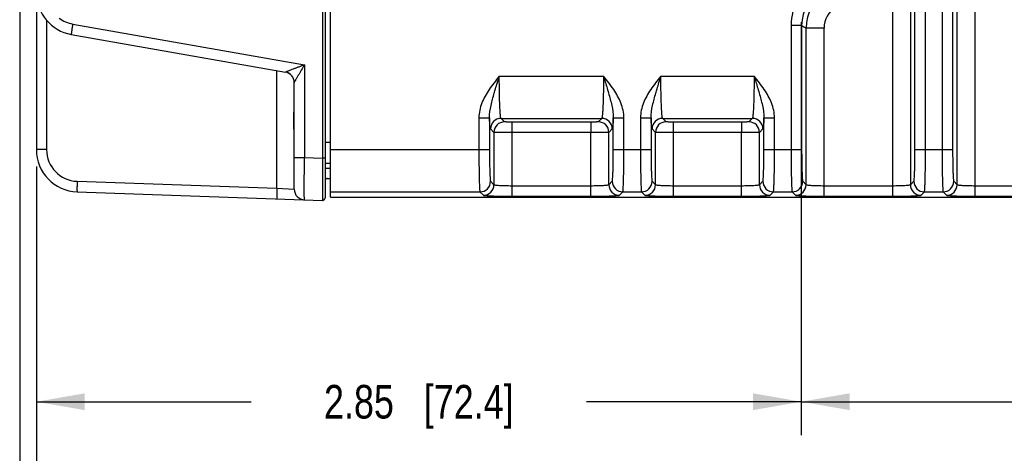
# Model space of a CAD drawing. Header units: inches. Extents: x 0 to 34, y 0 to 22.
# Tile 54 of 103: x 12.4 to 16, y 2.3 to 3.9. Entities that reach past the tile are written whole.
import ezdxf

# ---------------------------------------------------------------- set-up
doc = ezdxf.new("R2010")
doc.units = ezdxf.units.IN
doc.header["$LTSCALE"] = 1.87
doc.header["$MEASUREMENT"] = 0
doc.layers.get('0').update_dxf_attribs({"linetype": 'CONTINUOUS'})
doc.layers.add('DIMENSIONS', color=7, linetype='CONTINUOUS')
doc.styles.get("Standard").update_dxf_attribs({"font": 'txt', "width": 0.8})
doc.dimstyles.new('DIMSTYLE_1', dxfattribs={"dimtxt": 0.125, "dimasz": 0.18, "dimexe": 0.125, "dimexo": 0.0625, "dimgap": 0.0625, "dimtad": 0, "dimtih": 1, "dimtoh": 1, "dimzin": 4, "dimdsep": 46, "dimtxsty": 'STANDARD', "dimblk": '_FILLED', "dimblk1": '_FILLED', "dimblk2": '_FILLED', "dimcen": 0.09, "dimadec": 0, "dimazin": 0, "dimtp": 0.01, "dimtm": 0.01, "dimtfac": 1, "dimtofl": 0, "dimtmove": 0, "dimatfit": 3, "dimldrblk": '_FILLED', "dimfxl": 1, "dimtolj": 1, "dimtzin": 4, "dimarcsym": 0})

# ---------------------------------------------------------------- blocks, each defined once
blk = doc.blocks.new('_FILLED')
at = {"color": 0, "linetype": 'BYBLOCK'}
blk.add_solid([(0, 0), (-1, 0.174), (-1, -0.174)], dxfattribs=at)
blk = doc.blocks.new('*D14')
at = {"layer": 'DIMENSIONS', "color": 2, "linetype": 'CONTINUOUS'}
for p, q in [((15.2659, 3.9216), (15.2659, 2.3821)), ((12.4166, 3.3842), (12.4166, 2.3821)), ((12.4166, 2.5071), (13.2162, 2.5071)), ((15.2659, 2.5071), (14.4662, 2.5071))]:
    blk.add_line(p, q, dxfattribs=at)
at = {"layer": 'DIMENSIONS', "color": 2, "linetype": 'CONTINUOUS', "xscale": 0.18, "yscale": 0.18, "zscale": 0.18, "rotation": 180}
blk.add_blockref('_FILLED', (12.4166, 2.5071), dxfattribs=at)
at = {"layer": 'DIMENSIONS', "color": 2, "linetype": 'CONTINUOUS', "xscale": 0.18, "yscale": 0.18, "zscale": 0.18}
blk.add_blockref('_FILLED', (15.2659, 2.5071), dxfattribs=at)
at = {"layer": 'DIMENSIONS', "color": 2, "linetype": 'CONTINUOUS', "insert": (13.8412, 2.5696), "char_height": 0.125, "width": 1.125, "attachment_point": 2, "line_spacing_factor": 0.9}
blk.add_mtext('2.85{\\Ftxt.shx;\\W1.000000;\\H0.125000; }[72.4]', dxfattribs=at)
blk = doc.blocks.new('*D15')
at = {"layer": 'DIMENSIONS', "color": 2, "linetype": 'CONTINUOUS'}
for p, q in [((15.2659, 3.9216), (15.2659, 2.3821)), ((19.8539, 3.9216), (19.8539, 2.3821)), ((15.2659, 2.5071), (16.8849, 2.5071)), ((19.8539, 2.5071), (18.2349, 2.5071))]:
    blk.add_line(p, q, dxfattribs=at)
at = {"layer": 'DIMENSIONS', "color": 2, "linetype": 'CONTINUOUS', "xscale": 0.18, "yscale": 0.18, "zscale": 0.18, "rotation": 180}
blk.add_blockref('_FILLED', (15.2659, 2.5071), dxfattribs=at)
at = {"layer": 'DIMENSIONS', "color": 2, "linetype": 'CONTINUOUS', "xscale": 0.18, "yscale": 0.18, "zscale": 0.18}
blk.add_blockref('_FILLED', (19.8539, 2.5071), dxfattribs=at)
at = {"layer": 'DIMENSIONS', "color": 2, "linetype": 'CONTINUOUS', "insert": (17.5599, 2.5696), "char_height": 0.125, "width": 1.225, "attachment_point": 2, "line_spacing_factor": 0.9}
blk.add_mtext('4.59{\\Ftxt.shx;\\W1.000000;\\H0.125000; }[116.5]', dxfattribs=at)
blk = doc.blocks.new('*D16')
at = {"layer": 'DIMENSIONS', "color": 2, "linetype": 'CONTINUOUS'}
for p, q in [((12.4166, 3.3842), (12.4166, 1.6321)), ((20.9956, 3.2946), (20.9956, 1.6321)), ((12.4166, 1.7571), (16.0311, 1.7571)), ((20.9956, 1.7571), (17.3811, 1.7571))]:
    blk.add_line(p, q, dxfattribs=at)
at = {"layer": 'DIMENSIONS', "color": 2, "linetype": 'CONTINUOUS', "xscale": 0.18, "yscale": 0.18, "zscale": 0.18, "rotation": 180}
blk.add_blockref('_FILLED', (12.4166, 1.7571), dxfattribs=at)
at = {"layer": 'DIMENSIONS', "color": 2, "linetype": 'CONTINUOUS', "xscale": 0.18, "yscale": 0.18, "zscale": 0.18}
blk.add_blockref('_FILLED', (20.9956, 1.7571), dxfattribs=at)
at = {"layer": 'DIMENSIONS', "color": 2, "linetype": 'CONTINUOUS', "insert": (16.7061, 1.8196), "char_height": 0.125, "width": 1.225, "attachment_point": 2, "line_spacing_factor": 0.9}
blk.add_mtext('8.58{\\Ftxt.shx;\\W1.000000;\\H0.125000; }[217.9]', dxfattribs=at)
blk = doc.blocks.new('*D17')
at = {"layer": 'DIMENSIONS', "color": 2, "linetype": 'CONTINUOUS'}
for p, q in [((12.3546, 4.7681), (12.3546, 0.8821)), ((20.9956, 3.2946), (20.9956, 0.8821)), ((12.3546, 1.0071), (16.0001, 1.0071)), ((20.9956, 1.0071), (17.3501, 1.0071))]:
    blk.add_line(p, q, dxfattribs=at)
at = {"layer": 'DIMENSIONS', "color": 2, "linetype": 'CONTINUOUS', "xscale": 0.18, "yscale": 0.18, "zscale": 0.18, "rotation": 180}
blk.add_blockref('_FILLED', (12.3546, 1.0071), dxfattribs=at)
at = {"layer": 'DIMENSIONS', "color": 2, "linetype": 'CONTINUOUS', "xscale": 0.18, "yscale": 0.18, "zscale": 0.18}
blk.add_blockref('_FILLED', (20.9956, 1.0071), dxfattribs=at)
at = {"layer": 'DIMENSIONS', "color": 2, "linetype": 'CONTINUOUS', "insert": (16.6751, 1.0696), "char_height": 0.125, "width": 1.225, "attachment_point": 2, "line_spacing_factor": 0.9}
blk.add_mtext('8.64{\\Ftxt.shx;\\W1.000000;\\H0.125000; }[219.5]', dxfattribs=at)

msp = doc.modelspace()

# ---------------------------------------------------------------- linework, layer by layer
at = {"color": 7, "linetype": 'CONTINUOUS'}
for p, q in [((13.4924, 6.7159), (13.4924, 3.2673)), ((13.5125, 3.2695), (13.5125, 6.7137)), ((15.6055, 6.7102), (15.6055, 3.273)), ((15.9132, 3.273), (15.9132, 6.7102)), ((15.6724, 6.6673), (15.6724, 3.3159)), ((15.8463, 3.3159), (15.8463, 6.6673)), ((13.4822, 6.5684), (13.4822, 3.4148)), ((12.4166, 6.5365), (12.4166, 3.4467)), ((15.6891, 3.4467), (15.6891, 6.5365)), ((15.7285, 3.4467), (15.7285, 6.5365)), ((15.7903, 6.5365), (15.7903, 3.4467)), ((15.8296, 6.5365), (15.8296, 3.4467)), ((12.4546, 3.9288), (12.4546, 3.4467)), ((12.5522, 3.9148), (13.4152, 3.7626)), ((15.2278, 3.9091), (15.2278, 3.4467)), ((15.2672, 3.9091), (15.2278, 3.9091)), ((15.2672, 3.9091), (15.2672, 3.4467)), ((15.2839, 3.3159), (15.2839, 3.8994)), ((15.3508, 3.8994), (15.2839, 3.8994)), ((15.3508, 3.273), (15.3508, 3.8994)), ((12.5467, 3.876), (13.3447, 3.7353)), ((13.3126, 3.3027), (13.3126, 3.7409)), ((13.4152, 3.7626), (13.4152, 3.4172)), ((14.141, 3.7203), (14.529, 3.7203)), ((14.7429, 3.7203), (15.09, 3.7203)), ((13.3772, 3.2991), (13.3772, 3.6965)), ((14.065, 3.5649), (14.065, 3.4467)), ((14.065, 3.5649), (14.1043, 3.5649)), ((14.1043, 3.5649), (14.1043, 3.4467)), ((14.1604, 3.5502), (14.1477, 3.5629)), ((14.1477, 3.5629), (14.5224, 3.5629)), ((14.5224, 3.5629), (14.5096, 3.5502)), ((14.5657, 3.4467), (14.5657, 3.5649)), ((14.5657, 3.5649), (14.6051, 3.5649)), ((14.6051, 3.4467), (14.6051, 3.5649)), ((14.6668, 3.5649), (14.6668, 3.4467)), ((14.6668, 3.5649), (14.7062, 3.5649)), ((14.7062, 3.5649), (14.7062, 3.4467)), ((14.7622, 3.5502), (14.7495, 3.5629)), ((14.7495, 3.5629), (15.0834, 3.5629)), ((15.0834, 3.5629), (15.0707, 3.5502)), ((15.1267, 3.4467), (15.1267, 3.5649)), ((15.1267, 3.5649), (15.1661, 3.5649)), ((15.1661, 3.4467), (15.1661, 3.5649)), ((14.1211, 3.5108), (14.1083, 3.5236)), ((14.188, 3.5493), (14.188, 3.5099)), ((14.4821, 3.5493), (14.188, 3.5493)), ((14.4821, 3.5493), (14.4821, 3.5099)), ((14.5617, 3.5236), (14.549, 3.5108)), ((14.7229, 3.5108), (14.7101, 3.5236)), ((14.7898, 3.273), (14.7898, 3.5493)), ((15.0431, 3.5493), (14.7898, 3.5493)), ((15.0431, 3.5493), (15.0431, 3.5099)), ((15.1228, 3.5236), (15.11, 3.5108)), ((14.1211, 3.5108), (14.1211, 3.3159)), ((14.1879, 3.5099), (14.188, 3.3123)), ((14.4821, 3.5099), (14.1879, 3.5099)), ((14.4821, 3.273), (14.4821, 3.5099)), ((14.549, 3.3159), (14.549, 3.5108)), ((14.7229, 3.3159), (14.7229, 3.5108)), ((15.0431, 3.5099), (14.7898, 3.5099)), ((15.0431, 3.273), (15.0431, 3.5099)), ((15.11, 3.3159), (15.11, 3.5108)), ((13.4924, 3.4745), (13.5125, 3.475)), ((12.4546, 3.4467), (12.4166, 3.4467)), ((13.3772, 3.4172), (13.4152, 3.4172)), ((13.4152, 3.4172), (13.4822, 3.4148)), ((13.4822, 3.4148), (13.482, 3.3167)), ((13.4924, 3.4148), (13.4822, 3.4148)), ((13.5125, 3.4467), (14.1043, 3.4467)), ((14.5657, 3.4467), (14.7062, 3.4467)), ((15.1267, 3.4467), (15.2672, 3.4467)), ((15.6891, 3.4467), (15.8296, 3.4467)), ((13.4924, 3.3958), (13.5125, 3.3963)), ((13.5125, 3.3767), (13.4924, 3.3761)), ((13.4924, 3.3396), (13.5125, 3.3396)), ((12.5686, 3.3287), (13.3126, 3.3027)), ((13.3126, 3.3027), (13.3772, 3.2991)), ((13.482, 3.3167), (13.482, 3.3113)), ((13.482, 3.3113), (13.4822, 3.2575)), ((14.1083, 3.3287), (14.1211, 3.3159)), ((14.188, 3.3123), (14.188, 3.273)), ((14.188, 3.3123), (14.4821, 3.3123)), ((14.549, 3.3159), (14.5617, 3.3287)), ((14.7101, 3.3287), (14.7229, 3.3159)), ((14.7898, 3.3123), (15.0431, 3.3123)), ((15.11, 3.3159), (15.1228, 3.3287)), ((15.2712, 3.3287), (15.2839, 3.3159)), ((15.3508, 3.3123), (15.6055, 3.3123)), ((15.6724, 3.3159), (15.6852, 3.3287)), ((15.8336, 3.3287), (15.8463, 3.3159)), ((15.9132, 3.3123), (16.6292, 3.3123)), ((12.5686, 3.2894), (13.4822, 3.2575)), ((13.5125, 3.2893), (14.069, 3.2893)), ((13.5125, 3.2695), (20.8855, 3.2695)), ((14.069, 3.2893), (14.0817, 3.2766)), ((14.188, 3.273), (14.4821, 3.273)), ((14.5883, 3.2766), (14.6011, 3.2893)), ((14.6011, 3.2893), (14.6708, 3.2893)), ((14.6708, 3.2893), (14.6835, 3.2766)), ((14.7898, 3.273), (15.0431, 3.273)), ((15.1494, 3.2766), (15.1621, 3.2893)), ((15.1621, 3.2893), (15.2318, 3.2893)), ((15.2318, 3.2893), (15.2446, 3.2766)), ((15.3508, 3.273), (15.6055, 3.273)), ((15.7118, 3.2766), (15.7245, 3.2893)), ((15.7245, 3.2893), (15.7942, 3.2893)), ((15.7942, 3.2893), (15.807, 3.2766)), ((15.9132, 3.273), (16.6292, 3.273))]:
    msp.add_line(p, q, dxfattribs=at)
for centre, radius, start, end in [((15.4246, 3.9091), 0.1967, 119.3238, 180.0003), ((15.4245, 3.9091), 0.1573, 119.3081, 180.0129), ((15.4414, 3.8994), 0.1575, 121.0017, 179.9817), ((12.5741, 4.0311), 0.1575, 180, 260), ((15.4413, 3.8994), 0.0905, 120.9835, 180), ((12.5727, 4.0311), 0.1181, 233.1246, 259.9995), ((15.9402, 5.0592), 1.3326, 239.6673, 240.4969), ((13.3378, 3.6965), 0.0394, 359.9995, 80), ((13.3379, 3.6965), 0.0394, 0.0093, 79.9622), ((14.1477, 3.5235), 0.0394, 90.0842, 179.9158), ((14.5223, 3.5235), 0.0394, 0.0842, 89.9158), ((14.7495, 3.5235), 0.0394, 90.0842, 179.9158), ((15.0834, 3.5235), 0.0394, 0.0842, 89.9158), ((14.1605, 3.5108), 0.0394, 90.0842, 179.9158), ((14.5096, 3.5108), 0.0394, 0.0842, 89.9158), ((14.7623, 3.5108), 0.0394, 90.0842, 179.9158), ((15.0706, 3.5108), 0.0394, 0.0842, 89.9158), ((12.5741, 3.4467), 0.1575, 180, 268), ((12.5727, 3.4467), 0.1181, 180.0005, 267.9995), ((13.5012, 3.3297), 0.00984, 90.0012, 156.3124), ((14.0689, 3.3287), 0.0394, 270.0842, 359.9158), ((14.0817, 3.316), 0.0394, 270.0842, 359.9158), ((14.5884, 3.316), 0.0394, 180.0842, 269.9158), ((14.6011, 3.3287), 0.0394, 180.0842, 269.9158), ((14.6707, 3.3287), 0.0394, 270.0842, 359.9158), ((14.6835, 3.316), 0.0394, 270.0842, 359.9158), ((15.1494, 3.316), 0.0394, 180.0842, 269.9158), ((15.1622, 3.3287), 0.0394, 180.0842, 269.9158), ((15.2318, 3.3287), 0.0394, 270.0842, 359.9158), ((15.2445, 3.316), 0.0394, 270.0842, 359.9158), ((15.7118, 3.316), 0.0394, 180.0842, 269.9158), ((15.7246, 3.3287), 0.0394, 180.0842, 269.9158), ((15.7942, 3.3287), 0.0394, 270.0842, 359.9158), ((15.8069, 3.316), 0.0394, 270.0842, 359.9158), ((13.4166, 3.2991), 0.0394, 180.0001, 268), ((13.4825, 3.2673), 0.00984, 264.7838, 360)]:
    msp.add_arc(centre, radius, start, end, dxfattribs=at)
for points, knots in [([(12.5522, 3.9148), (12.5513, 3.9098), (12.5501, 3.9027), (12.5487, 3.8936), (12.5478, 3.8878), (12.5472, 3.883), (12.5468, 3.8798), (12.5466, 3.8778), (12.5466, 3.8769), (12.5466, 3.8764), (12.5466, 3.876), (12.5467, 3.876)], [0, 0, 0, 0, 0.382301, 0.554901, 0.706007, 0.829998, 0.922353, 0.955415, 0.979369, 0.994119, 1, 1, 1, 1]), ([(13.4152, 3.7626), (13.4081, 3.7599), (13.3974, 3.7558), (13.3834, 3.7504), (13.3733, 3.7466), (13.3638, 3.7429), (13.3564, 3.74), (13.3512, 3.7379), (13.3481, 3.7368), (13.3461, 3.7358), (13.345, 3.7355), (13.3447, 3.7353)], [0, 0, 0, 0, 0.303149, 0.451539, 0.595697, 0.732713, 0.856858, 0.91059, 0.955281, 0.986742, 1, 1, 1, 1]), ([(13.4152, 3.7626), (13.4113, 3.756), (13.4055, 3.7462), (13.3979, 3.7332), (13.3924, 3.7238), (13.388, 3.7162), (13.3847, 3.7105), (13.3825, 3.7065), (13.3805, 3.703), (13.3788, 3.7), (13.3779, 3.698), (13.3772, 3.6969), (13.3772, 3.6965)], [0, 0, 0, 0, 0.301175, 0.448882, 0.592606, 0.729502, 0.793827, 0.853955, 0.908062, 0.953324, 0.985595, 1, 1, 1, 1]), ([(13.3447, 3.7353), (13.3447, 3.7353), (13.3447, 3.7353), (13.3447, 3.7353), (13.3447, 3.7353)], [0, 0, 0, 0, 0.513905, 1, 1, 1, 1]), ([(14.1223, 3.6575), (14.1238, 3.6627), (14.1299, 3.6837), (14.1362, 3.7046), (14.141, 3.7203)], [0, 0, 0, 0, 0.24726, 1, 1, 1, 1]), ([(14.1477, 3.5629), (14.1473, 3.5632), (14.1469, 3.5647), (14.1462, 3.5673), (14.1457, 3.5714), (14.1448, 3.5795), (14.1438, 3.5929), (14.1429, 3.6122), (14.1421, 3.6355), (14.1415, 3.662), (14.1411, 3.6906), (14.141, 3.7103), (14.141, 3.7203)], [0, 0, 0, 0, 0.008949, 0.02645, 0.052719, 0.087598, 0.181978, 0.306279, 0.456041, 0.625793, 0.809438, 1, 1, 1, 1]), ([(14.529, 3.7203), (14.529, 3.7103), (14.5289, 3.6906), (14.5286, 3.662), (14.528, 3.6356), (14.5272, 3.6122), (14.5262, 3.5929), (14.5253, 3.5795), (14.5244, 3.5714), (14.5238, 3.5673), (14.5232, 3.5647), (14.5228, 3.5632), (14.5224, 3.5629)], [0, 0, 0, 0, 0.190565, 0.374167, 0.54388, 0.693638, 0.817961, 0.912364, 0.94726, 0.973537, 0.991045, 1, 1, 1, 1]), ([(14.529, 3.7203), (14.5306, 3.7151), (14.537, 3.6941), (14.5433, 3.6732), (14.5478, 3.6575)], [0, 0, 0, 0, 0.252014, 1, 1, 1, 1]), ([(14.7241, 3.6575), (14.7256, 3.6627), (14.7317, 3.6837), (14.738, 3.7046), (14.7429, 3.7203)], [0, 0, 0, 0, 0.24726, 1, 1, 1, 1]), ([(14.7495, 3.5629), (14.7491, 3.5632), (14.7487, 3.5647), (14.7481, 3.5673), (14.7475, 3.5714), (14.7466, 3.5795), (14.7456, 3.5929), (14.7447, 3.6122), (14.7439, 3.6355), (14.7433, 3.662), (14.7429, 3.6906), (14.7429, 3.7103), (14.7429, 3.7203)], [0, 0, 0, 0, 0.008949, 0.02645, 0.052719, 0.087598, 0.181978, 0.306279, 0.456041, 0.625793, 0.809438, 1, 1, 1, 1]), ([(15.09, 3.7203), (15.09, 3.7103), (15.09, 3.6906), (15.0896, 3.662), (15.089, 3.6356), (15.0882, 3.6122), (15.0873, 3.5929), (15.0863, 3.5795), (15.0854, 3.5714), (15.0849, 3.5673), (15.0842, 3.5647), (15.0838, 3.5632), (15.0834, 3.5629)], [0, 0, 0, 0, 0.190564, 0.374166, 0.54388, 0.693638, 0.817961, 0.912364, 0.947259, 0.973537, 0.991045, 1, 1, 1, 1]), ([(15.09, 3.7203), (15.0917, 3.7151), (15.098, 3.6941), (15.1043, 3.6732), (15.1088, 3.6575)], [0, 0, 0, 0, 0.252014, 1, 1, 1, 1]), ([(14.103, 3.6705), (14.0924, 3.6548), (14.0736, 3.6217), (14.065, 3.5838), (14.065, 3.5649)], [0, 0, 0, 0, 0.500826, 1, 1, 1, 1]), ([(14.6051, 3.5649), (14.6051, 3.5838), (14.5964, 3.6217), (14.5776, 3.6548), (14.567, 3.6705)], [0, 0, 0, 0, 0.499385, 1, 1, 1, 1]), ([(14.7048, 3.6705), (14.6943, 3.6548), (14.6754, 3.6217), (14.6668, 3.5838), (14.6668, 3.5649)], [0, 0, 0, 0, 0.500826, 1, 1, 1, 1]), ([(15.1661, 3.5649), (15.1661, 3.5838), (15.1575, 3.6217), (15.1386, 3.6548), (15.1281, 3.6705)], [0, 0, 0, 0, 0.499385, 1, 1, 1, 1]), ([(14.1043, 3.5649), (14.1042, 3.5805), (14.1095, 3.6119), (14.1179, 3.6422), (14.1223, 3.6575)], [0, 0, 0, 0, 0.494729, 1, 1, 1, 1]), ([(14.5478, 3.6575), (14.5522, 3.6422), (14.5605, 3.6119), (14.5659, 3.5805), (14.5657, 3.5649)], [0, 0, 0, 0, 0.505224, 1, 1, 1, 1]), ([(14.7062, 3.5649), (14.706, 3.5805), (14.7113, 3.6119), (14.7197, 3.6422), (14.7241, 3.6575)], [0, 0, 0, 0, 0.494729, 1, 1, 1, 1]), ([(15.1088, 3.6575), (15.1132, 3.6422), (15.1216, 3.6119), (15.1269, 3.5805), (15.1267, 3.5649)], [0, 0, 0, 0, 0.505224, 1, 1, 1, 1]), ([(13.3772, 3.4817), (13.3772, 3.4937), (13.3764, 3.518), (13.3756, 3.5546), (13.3764, 3.5912), (13.3772, 3.6155), (13.3772, 3.6275)], [0, 0, 0, 0, 0.2461, 0.500009, 0.75391, 1, 1, 1, 1]), ([(14.1083, 3.5236), (14.108, 3.5239), (14.1077, 3.5251), (14.1072, 3.5274), (14.1067, 3.531), (14.1059, 3.5379), (14.1051, 3.5494), (14.1046, 3.5593), (14.1043, 3.5649)], [0, 0, 0, 0, 0.030269, 0.087813, 0.173263, 0.286401, 0.592933, 1, 1, 1, 1]), ([(14.5657, 3.5649), (14.5655, 3.5593), (14.565, 3.5494), (14.5641, 3.5379), (14.5634, 3.531), (14.5629, 3.5274), (14.5624, 3.5251), (14.562, 3.5239), (14.5617, 3.5236)], [0, 0, 0, 0, 0.40714, 0.713657, 0.826756, 0.912173, 0.969716, 1, 1, 1, 1]), ([(14.7101, 3.5236), (14.7098, 3.5239), (14.7095, 3.5251), (14.709, 3.5274), (14.7085, 3.531), (14.7077, 3.5379), (14.7069, 3.5494), (14.7064, 3.5593), (14.7062, 3.5649)], [0, 0, 0, 0, 0.030269, 0.087813, 0.173263, 0.286401, 0.592933, 1, 1, 1, 1]), ([(15.1267, 3.5649), (15.1265, 3.5593), (15.126, 3.5494), (15.1252, 3.5379), (15.1244, 3.531), (15.1239, 3.5274), (15.1234, 3.5251), (15.1231, 3.5239), (15.1228, 3.5236)], [0, 0, 0, 0, 0.40714, 0.713657, 0.826756, 0.912173, 0.969716, 1, 1, 1, 1]), ([(14.188, 3.5493), (14.1845, 3.5493), (14.1781, 3.5493), (14.1706, 3.5494), (14.1657, 3.5497), (14.1631, 3.5498), (14.1615, 3.55), (14.1606, 3.55), (14.1604, 3.5502)], [0, 0, 0, 0, 0.374389, 0.694136, 0.818612, 0.913063, 0.97415, 1, 1, 1, 1]), ([(14.5096, 3.5502), (14.5095, 3.55), (14.5086, 3.55), (14.507, 3.5498), (14.5044, 3.5497), (14.4995, 3.5494), (14.4919, 3.5493), (14.4855, 3.5493), (14.4821, 3.5493)], [0, 0, 0, 0, 0.02585, 0.086937, 0.181388, 0.305864, 0.625611, 1, 1, 1, 1]), ([(14.7898, 3.5493), (14.7863, 3.5493), (14.78, 3.5493), (14.7724, 3.5494), (14.7675, 3.5497), (14.7649, 3.5498), (14.7633, 3.55), (14.7624, 3.55), (14.7622, 3.5502)], [0, 0, 0, 0, 0.374372, 0.69413, 0.818612, 0.91306, 0.974164, 1, 1, 1, 1]), ([(15.0707, 3.5502), (15.0705, 3.55), (15.0696, 3.55), (15.068, 3.5498), (15.0654, 3.5497), (15.0605, 3.5494), (15.0529, 3.5493), (15.0466, 3.5493), (15.0431, 3.5493)], [0, 0, 0, 0, 0.02585, 0.086937, 0.181388, 0.305864, 0.625611, 1, 1, 1, 1]), ([(14.1879, 3.5099), (14.1796, 3.5099), (14.1674, 3.5099), (14.1519, 3.5101), (14.142, 3.5102), (14.1338, 3.5103), (14.1275, 3.5104), (14.1236, 3.5107), (14.1216, 3.5106), (14.1211, 3.5108)], [0, 0, 0, 0, 0.374813, 0.544881, 0.694915, 0.819485, 0.91392, 0.974813, 1, 1, 1, 1]), ([(14.549, 3.5108), (14.5485, 3.5106), (14.5465, 3.5107), (14.5425, 3.5104), (14.5363, 3.5103), (14.528, 3.5102), (14.5181, 3.5101), (14.5026, 3.5099), (14.4905, 3.5099), (14.4821, 3.5099)], [0, 0, 0, 0, 0.025187, 0.08608, 0.180515, 0.305085, 0.455119, 0.625187, 1, 1, 1, 1]), ([(14.7898, 3.5099), (14.7814, 3.5099), (14.7693, 3.5099), (14.7538, 3.5101), (14.7439, 3.5102), (14.7356, 3.5103), (14.7294, 3.5104), (14.7254, 3.5107), (14.7234, 3.5106), (14.7229, 3.5108)], [0, 0, 0, 0, 0.374728, 0.544773, 0.694801, 0.819375, 0.91383, 0.974777, 1, 1, 1, 1]), ([(15.11, 3.5108), (15.1095, 3.5106), (15.1075, 3.5107), (15.1035, 3.5104), (15.0973, 3.5103), (15.0891, 3.5102), (15.0791, 3.5101), (15.0637, 3.5099), (15.0515, 3.5099), (15.0431, 3.5099)], [0, 0, 0, 0, 0.025187, 0.08608, 0.180515, 0.305085, 0.455119, 0.625187, 1, 1, 1, 1]), ([(13.4152, 3.2598), (13.4151, 3.2598), (13.4152, 3.2602), (13.415, 3.2606), (13.415, 3.2616), (13.415, 3.2629), (13.4149, 3.2646), (13.4148, 3.2676), (13.4148, 3.2723), (13.4147, 3.2788), (13.4147, 3.2867), (13.4146, 3.2959), (13.4146, 3.3104), (13.4147, 3.3309), (13.4148, 3.3577), (13.415, 3.3869), (13.4151, 3.4069), (13.4152, 3.4172)], [0, 0, 0, 0, 0.001293, 0.00494, 0.010966, 0.019365, 0.030126, 0.043226, 0.07629, 0.118246, 0.168694, 0.227138, 0.293033, 0.444547, 0.617383, 0.804966, 1, 1, 1, 1]), ([(14.065, 3.4467), (14.065, 3.4367), (14.0651, 3.417), (14.0653, 3.3884), (14.0656, 3.362), (14.0661, 3.3386), (14.0666, 3.3215), (14.0671, 3.31), (14.0674, 3.3033), (14.0678, 3.2978), (14.0681, 3.2937), (14.0685, 3.2911), (14.0687, 3.2897), (14.069, 3.2893)], [0, 0, 0, 0, 0.190755, 0.374541, 0.544522, 0.694519, 0.819009, 0.870232, 0.913453, 0.948287, 0.974432, 0.991671, 1, 1, 1, 1]), ([(14.1043, 3.4467), (14.1043, 3.4319), (14.1045, 3.4105), (14.105, 3.3831), (14.1054, 3.3656), (14.106, 3.3511), (14.1066, 3.3411), (14.1071, 3.335), (14.1075, 3.3319), (14.1078, 3.33), (14.1081, 3.3289), (14.1083, 3.3287)], [0, 0, 0, 0, 0.374306, 0.544184, 0.694096, 0.818524, 0.912957, 0.947823, 0.974033, 0.991392, 1, 1, 1, 1]), ([(14.5617, 3.3287), (14.562, 3.3289), (14.5622, 3.33), (14.5626, 3.3319), (14.5629, 3.335), (14.5635, 3.3411), (14.564, 3.3511), (14.5646, 3.3656), (14.5651, 3.3831), (14.5656, 3.4105), (14.5657, 3.4319), (14.5657, 3.4467)], [0, 0, 0, 0, 0.008608, 0.025967, 0.052177, 0.087043, 0.181476, 0.305904, 0.455816, 0.625694, 1, 1, 1, 1]), ([(14.6011, 3.2893), (14.6013, 3.2897), (14.6015, 3.2911), (14.602, 3.2937), (14.6023, 3.2978), (14.6027, 3.3033), (14.603, 3.31), (14.6035, 3.3215), (14.604, 3.3386), (14.6044, 3.362), (14.6048, 3.3884), (14.605, 3.417), (14.6051, 3.4367), (14.6051, 3.4467)], [0, 0, 0, 0, 0.008329, 0.025568, 0.051713, 0.086547, 0.129768, 0.180991, 0.305481, 0.455478, 0.625459, 0.809245, 1, 1, 1, 1]), ([(14.6668, 3.4467), (14.6668, 3.4367), (14.6669, 3.417), (14.6671, 3.3884), (14.6674, 3.362), (14.6679, 3.3386), (14.6684, 3.3215), (14.6689, 3.31), (14.6692, 3.3033), (14.6696, 3.2978), (14.6699, 3.2937), (14.6703, 3.2911), (14.6705, 3.2897), (14.6708, 3.2893)], [0, 0, 0, 0, 0.190755, 0.374541, 0.544522, 0.694519, 0.819009, 0.870232, 0.913453, 0.948287, 0.974432, 0.991671, 1, 1, 1, 1]), ([(14.7062, 3.4467), (14.7062, 3.4319), (14.7063, 3.4105), (14.7068, 3.3831), (14.7073, 3.3656), (14.7078, 3.3511), (14.7084, 3.3411), (14.7089, 3.335), (14.7093, 3.3319), (14.7097, 3.33), (14.7099, 3.3289), (14.7101, 3.3287)], [0, 0, 0, 0, 0.374306, 0.544184, 0.694096, 0.818524, 0.912957, 0.947823, 0.974033, 0.991392, 1, 1, 1, 1]), ([(15.1228, 3.3287), (15.123, 3.3289), (15.1232, 3.33), (15.1236, 3.3319), (15.124, 3.335), (15.1245, 3.3411), (15.1251, 3.3511), (15.1256, 3.3656), (15.1261, 3.3831), (15.1266, 3.4105), (15.1267, 3.4319), (15.1267, 3.4467)], [0, 0, 0, 0, 0.008608, 0.025967, 0.052177, 0.087043, 0.181476, 0.305904, 0.455816, 0.625694, 1, 1, 1, 1]), ([(15.1621, 3.2893), (15.1624, 3.2897), (15.1626, 3.2911), (15.163, 3.2937), (15.1633, 3.2978), (15.1637, 3.3033), (15.164, 3.31), (15.1645, 3.3215), (15.165, 3.3386), (15.1655, 3.362), (15.1658, 3.3884), (15.166, 3.417), (15.1661, 3.4367), (15.1661, 3.4467)], [0, 0, 0, 0, 0.008329, 0.025568, 0.051713, 0.086547, 0.129768, 0.180991, 0.305481, 0.455478, 0.625459, 0.809245, 1, 1, 1, 1]), ([(15.2278, 3.4467), (15.2278, 3.4367), (15.2279, 3.417), (15.2281, 3.3884), (15.2285, 3.362), (15.2289, 3.3386), (15.2294, 3.3215), (15.2299, 3.31), (15.2302, 3.3033), (15.2306, 3.2978), (15.2309, 3.2937), (15.2314, 3.2911), (15.2316, 3.2897), (15.2318, 3.2893)], [0, 0, 0, 0, 0.190755, 0.374541, 0.544522, 0.694519, 0.819009, 0.870232, 0.913453, 0.948287, 0.974432, 0.991671, 1, 1, 1, 1]), ([(15.2672, 3.4467), (15.2672, 3.4319), (15.2673, 3.4105), (15.2678, 3.3831), (15.2683, 3.3656), (15.2689, 3.3511), (15.2694, 3.3411), (15.27, 3.335), (15.2703, 3.3319), (15.2707, 3.33), (15.2709, 3.3289), (15.2712, 3.3287)], [0, 0, 0, 0, 0.374306, 0.544184, 0.694096, 0.818524, 0.912957, 0.947823, 0.974033, 0.991392, 1, 1, 1, 1]), ([(15.6852, 3.3287), (15.6854, 3.3289), (15.6856, 3.33), (15.686, 3.3319), (15.6864, 3.335), (15.6869, 3.3411), (15.6875, 3.3511), (15.6881, 3.3656), (15.6885, 3.3831), (15.689, 3.4105), (15.6891, 3.4319), (15.6891, 3.4467)], [0, 0, 0, 0, 0.008608, 0.025967, 0.052177, 0.087043, 0.181476, 0.305904, 0.455816, 0.625694, 1, 1, 1, 1]), ([(15.7245, 3.2893), (15.7248, 3.2897), (15.725, 3.2911), (15.7254, 3.2937), (15.7257, 3.2978), (15.7261, 3.3033), (15.7264, 3.31), (15.7269, 3.3215), (15.7274, 3.3386), (15.7279, 3.362), (15.7282, 3.3884), (15.7284, 3.417), (15.7285, 3.4367), (15.7285, 3.4467)], [0, 0, 0, 0, 0.008329, 0.025568, 0.051713, 0.086547, 0.129768, 0.180991, 0.305481, 0.455478, 0.625459, 0.809245, 1, 1, 1, 1]), ([(15.7903, 3.4467), (15.7903, 3.4367), (15.7903, 3.417), (15.7905, 3.3884), (15.7909, 3.362), (15.7913, 3.3386), (15.7918, 3.3215), (15.7923, 3.31), (15.7927, 3.3033), (15.793, 3.2978), (15.7933, 3.2937), (15.7938, 3.2911), (15.794, 3.2897), (15.7942, 3.2893)], [0, 0, 0, 0, 0.190755, 0.374541, 0.544522, 0.694519, 0.819009, 0.870232, 0.913453, 0.948287, 0.974432, 0.991671, 1, 1, 1, 1]), ([(15.8296, 3.4467), (15.8296, 3.4319), (15.8297, 3.4105), (15.8302, 3.3831), (15.8307, 3.3656), (15.8313, 3.3511), (15.8318, 3.3411), (15.8324, 3.335), (15.8327, 3.3319), (15.8331, 3.33), (15.8333, 3.3289), (15.8336, 3.3287)], [0, 0, 0, 0, 0.374306, 0.544184, 0.694096, 0.818524, 0.912957, 0.947823, 0.974033, 0.991392, 1, 1, 1, 1]), ([(12.5686, 3.3287), (12.5684, 3.3237), (12.5682, 3.3164), (12.568, 3.3071), (12.568, 3.3013), (12.568, 3.2964), (12.5681, 3.2931), (12.5682, 3.2912), (12.5683, 3.2902), (12.5684, 3.2897), (12.5685, 3.2894), (12.5686, 3.2894)], [0, 0, 0, 0, 0.381918, 0.554511, 0.70568, 0.829768, 0.922221, 0.955324, 0.979311, 0.994089, 1, 1, 1, 1]), ([(13.3126, 3.3027), (13.3124, 3.2977), (13.3122, 3.2904), (13.3121, 3.2812), (13.312, 3.2753), (13.3121, 3.2704), (13.3121, 3.2672), (13.3123, 3.2652), (13.3124, 3.2642), (13.3124, 3.2637), (13.3125, 3.2634), (13.3126, 3.2634)], [0, 0, 0, 0, 0.381918, 0.554511, 0.70568, 0.829767, 0.922221, 0.955324, 0.979311, 0.994089, 1, 1, 1, 1]), ([(14.1211, 3.3159), (14.1214, 3.3154), (14.1237, 3.3151), (14.1274, 3.3143), (14.1338, 3.3139), (14.142, 3.3133), (14.1519, 3.3129), (14.1674, 3.3125), (14.1796, 3.3123), (14.188, 3.3123)], [0, 0, 0, 0, 0.027051, 0.088461, 0.1829, 0.307171, 0.456826, 0.626364, 1, 1, 1, 1]), ([(14.4821, 3.3123), (14.4905, 3.3123), (14.5026, 3.3125), (14.5181, 3.3129), (14.5281, 3.3133), (14.5362, 3.3139), (14.5426, 3.3143), (14.5464, 3.3151), (14.5487, 3.3154), (14.549, 3.3159)], [0, 0, 0, 0, 0.373637, 0.543175, 0.692829, 0.8171, 0.911539, 0.972949, 1, 1, 1, 1]), ([(14.7229, 3.3159), (14.7232, 3.3154), (14.7255, 3.3151), (14.7293, 3.3143), (14.7356, 3.3139), (14.7438, 3.3133), (14.7537, 3.3129), (14.7692, 3.3125), (14.7814, 3.3123), (14.7898, 3.3123)], [0, 0, 0, 0, 0.027028, 0.088415, 0.182845, 0.307114, 0.456775, 0.626326, 1, 1, 1, 1]), ([(15.0431, 3.3123), (15.0515, 3.3123), (15.0637, 3.3125), (15.0792, 3.3129), (15.0891, 3.3133), (15.0973, 3.3139), (15.1036, 3.3143), (15.1074, 3.3151), (15.1097, 3.3154), (15.11, 3.3159)], [0, 0, 0, 0, 0.373637, 0.543175, 0.692829, 0.8171, 0.911539, 0.972949, 1, 1, 1, 1]), ([(15.2839, 3.3159), (15.2842, 3.3154), (15.2865, 3.3151), (15.2903, 3.3143), (15.2967, 3.3139), (15.3048, 3.3133), (15.3148, 3.3129), (15.3303, 3.3125), (15.3424, 3.3123), (15.3508, 3.3123)], [0, 0, 0, 0, 0.027028, 0.088415, 0.182845, 0.307114, 0.456775, 0.626326, 1, 1, 1, 1]), ([(15.6055, 3.3123), (15.6139, 3.3123), (15.6261, 3.3125), (15.6416, 3.3129), (15.6515, 3.3133), (15.6597, 3.3139), (15.6661, 3.3143), (15.6698, 3.3151), (15.6721, 3.3154), (15.6724, 3.3159)], [0, 0, 0, 0, 0.373675, 0.543226, 0.692887, 0.817155, 0.911585, 0.972972, 1, 1, 1, 1]), ([(15.8463, 3.3159), (15.8466, 3.3154), (15.8489, 3.3151), (15.8527, 3.3143), (15.8591, 3.3139), (15.8672, 3.3133), (15.8772, 3.3129), (15.8927, 3.3125), (15.9048, 3.3123), (15.9132, 3.3123)], [0, 0, 0, 0, 0.027028, 0.088415, 0.182845, 0.307114, 0.456775, 0.626326, 1, 1, 1, 1]), ([(14.0817, 3.2766), (14.0819, 3.2764), (14.0829, 3.2761), (14.0847, 3.2758), (14.0875, 3.2755), (14.0929, 3.275), (14.1019, 3.2745), (14.115, 3.274), (14.1308, 3.2735), (14.1554, 3.2731), (14.1747, 3.273), (14.188, 3.273)], [0, 0, 0, 0, 0.008599, 0.025967, 0.05218, 0.08706, 0.181486, 0.305912, 0.455831, 0.625684, 1, 1, 1, 1]), ([(14.4821, 3.273), (14.4954, 3.273), (14.5147, 3.2731), (14.5393, 3.2735), (14.5551, 3.274), (14.5681, 3.2745), (14.5771, 3.275), (14.5826, 3.2755), (14.5854, 3.2758), (14.5872, 3.2761), (14.5881, 3.2764), (14.5883, 3.2766)], [0, 0, 0, 0, 0.374316, 0.544169, 0.694089, 0.818514, 0.91294, 0.94782, 0.974034, 0.991401, 1, 1, 1, 1]), ([(14.6835, 3.2766), (14.6838, 3.2764), (14.6847, 3.2761), (14.6865, 3.2758), (14.6893, 3.2755), (14.6948, 3.275), (14.7038, 3.2745), (14.7168, 3.274), (14.7326, 3.2735), (14.7572, 3.2731), (14.7765, 3.273), (14.7898, 3.273)], [0, 0, 0, 0, 0.0086, 0.025967, 0.05218, 0.08706, 0.181487, 0.305911, 0.455829, 0.625681, 1, 1, 1, 1]), ([(15.0431, 3.273), (15.0564, 3.273), (15.0757, 3.2731), (15.1003, 3.2735), (15.1161, 3.274), (15.1291, 3.2745), (15.1381, 3.275), (15.1436, 3.2755), (15.1464, 3.2758), (15.1482, 3.2761), (15.1491, 3.2764), (15.1494, 3.2766)], [0, 0, 0, 0, 0.374316, 0.544169, 0.694089, 0.818514, 0.91294, 0.94782, 0.974034, 0.991401, 1, 1, 1, 1]), ([(15.2446, 3.2766), (15.2448, 3.2764), (15.2457, 3.2761), (15.2475, 3.2758), (15.2503, 3.2755), (15.2558, 3.275), (15.2648, 3.2745), (15.2778, 3.274), (15.2936, 3.2735), (15.3182, 3.2731), (15.3375, 3.273), (15.3508, 3.273)], [0, 0, 0, 0, 0.0086, 0.025967, 0.05218, 0.08706, 0.181487, 0.305911, 0.455829, 0.625681, 1, 1, 1, 1]), ([(15.6055, 3.273), (15.6188, 3.273), (15.6381, 3.2731), (15.6627, 3.2735), (15.6785, 3.274), (15.6916, 3.2745), (15.7006, 3.275), (15.706, 3.2755), (15.7088, 3.2758), (15.7106, 3.2761), (15.7116, 3.2764), (15.7118, 3.2766)], [0, 0, 0, 0, 0.374319, 0.544171, 0.69409, 0.818514, 0.91294, 0.94782, 0.974033, 0.9914, 1, 1, 1, 1]), ([(15.807, 3.2766), (15.8072, 3.2764), (15.8082, 3.2761), (15.8099, 3.2758), (15.8127, 3.2755), (15.8182, 3.275), (15.8272, 3.2745), (15.8403, 3.274), (15.856, 3.2735), (15.8806, 3.2731), (15.8999, 3.273), (15.9132, 3.273)], [0, 0, 0, 0, 0.0086, 0.025967, 0.05218, 0.08706, 0.181487, 0.305911, 0.455829, 0.625681, 1, 1, 1, 1])]:
    msp.add_open_spline(points, degree=3, knots=knots, dxfattribs=at)
for points in [[(14.141, 3.7203), (14.1278, 3.7042), (14.1147, 3.6878), (14.103, 3.6705)], [(14.567, 3.6705), (14.5554, 3.6878), (14.5422, 3.7042), (14.529, 3.7203)], [(14.7429, 3.7203), (14.7296, 3.7042), (14.7165, 3.6878), (14.7048, 3.6705)], [(15.1281, 3.6705), (15.1164, 3.6878), (15.1033, 3.7042), (15.09, 3.7203)]]:
    msp.add_open_spline(points, degree=3, dxfattribs=at)

# ---------------------------------------------------------------- dimensions: what is measured, and where the dimension line sits
at = {"layer": 'DIMENSIONS', "color": 2, "linetype": 'CONTINUOUS'}
for base, p1, p2, picture, middle in [((20.9956, 1.0071), (12.3546, 4.8306), (20.9956, 3.3571), '*D17', (16.6751, 1.0071)), ((15.2659, 2.5071), (12.4166, 3.4467), (15.2659, 3.9841), '*D14', (13.8412, 2.5071)), ((19.8539, 2.5071), (15.2659, 3.9841), (19.8539, 3.9841), '*D15', (17.5599, 2.5071))]:
    dim = msp.add_linear_dim(base=base, p1=p1, p2=p2, dimstyle='DIMSTYLE_1', dxfattribs=at)
    dim.commit()
    dim.dimension.update_dxf_attribs({"geometry": picture, "text_midpoint": middle, "dimtype": 160})
dim = msp.add_linear_dim(base=(12.4166, 1.7571), p1=(20.9956, 3.3571), p2=(12.4166, 3.4467), angle=180, dimstyle='DIMSTYLE_1', dxfattribs=at)
dim.commit()
dim.dimension.update_dxf_attribs({"geometry": '*D16', "text_midpoint": (16.7061, 1.7571), "dimtype": 160})

doc.saveas('drawing.dxf')
